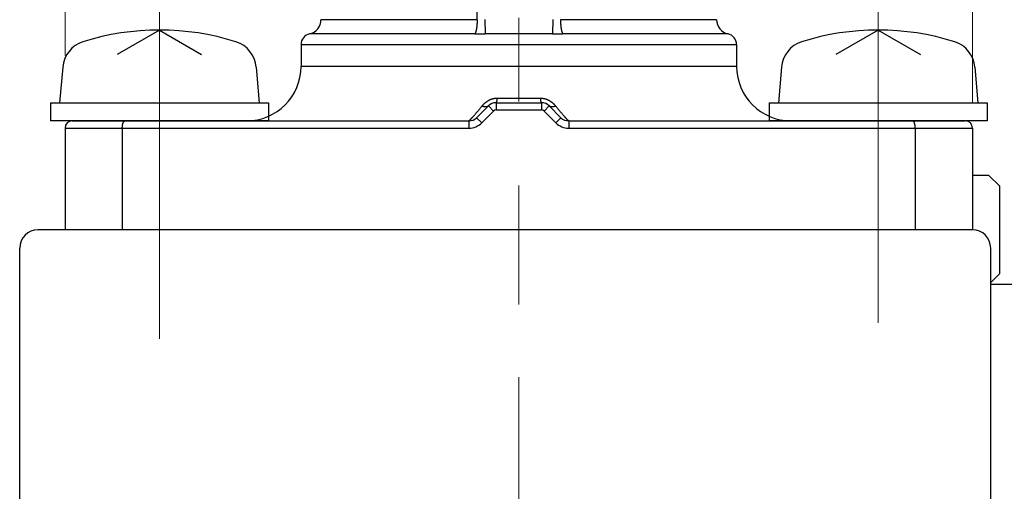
# Model space of a CAD drawing. Header units: millimetres. Extents: x 0 to 840, y 0 to 594.
# Tile 33 of 139: x 165 to 192, y 339 to 352. Entities that reach past the tile are written whole.
import ezdxf

# ---------------------------------------------------------------- set-up
doc = ezdxf.new("R2010")
doc.units = ezdxf.units.MM
doc.header["$LTSCALE"] = 0.36378
doc.linetypes.add('CENTER', pattern=[50.8, 31.75, -6.35, 6.35, -6.35])
doc.layers.add('NoLayerName_001', color=7, linetype='Continuous')
doc.layers.add('NoLayerName_003', color=7, linetype='Continuous')
doc.styles.get("Standard").update_dxf_attribs({"font": 'txt', "bigfont": 'extfont2'})
doc.dimstyles.get("Standard").update_dxf_attribs({"dimtxt": 2.5, "dimasz": 2.5, "dimexe": 1, "dimexo": 1, "dimtad": 1, "dimdec": 3, "dimzin": 0, "dimdsep": 46, "dimtxsty": 'Standard', "dimcen": 2.5, "dimadec": 3, "dimazin": 0, "dimtfac": 0.75, "dimtdec": 3, "dimtmove": 0, "dimatfit": 3, "dimfxl": 1, "dimarcsym": 0})

# ---------------------------------------------------------------- blocks, each defined once
blk = doc.blocks.new('_OPEN30')
at = {"color": 0, "linetype": 'ByBlock', "lineweight": -2}
for p, q in [((-1, 0.267949), (0, 0)), ((0, 0), (-1, -0.267949)), ((0, 0), (-1, 0))]:
    blk.add_line(p, q, dxfattribs=at)
blk = doc.blocks.new('*D57')
at = {"layer": 'Defpoints', "color": 0}
for p in [(139.282, 363.119), (173.549, 363.119), (168.649, 338.419)]:
    blk.add_point(p, dxfattribs=at)
at = {"layer": 'NoLayerName_001', "color": 0, "linetype": 'Continuous', "lineweight": 13}
for p, q in [((171.549, 363.119), (137.282, 363.119)), ((139.282, 341.419), (139.282, 360.119)), ((166.649, 338.419), (137.282, 338.419))]:
    blk.add_line(p, q, dxfattribs=at)
at = {"layer": 'NoLayerName_001', "color": 0, "lineweight": 13, "xscale": 3, "yscale": 3, "zscale": 3}
for p, rotation in [((139.282, 363.119), 90), ((139.282, 338.419), 270)]:
    blk.add_blockref('_OPEN30', p, dxfattribs=dict(at, rotation=rotation))
at = {"layer": 'NoLayerName_001', "color": 0, "lineweight": 13, "insert": (133.782, 350.769), "char_height": 7, "attachment_point": 5, "rotation": 90}
blk.add_mtext('\\W0.8000;２５', dxfattribs=at)
blk = doc.blocks.new('*D58')
at = {"layer": 'Defpoints', "color": 0}
for p in [(178.699, 344.369), (206.199, 322.04), (206.199, 283.7)]:
    blk.add_point(p, dxfattribs=at)
at = {"layer": 'NoLayerName_001', "color": 0, "linetype": 'Continuous', "lineweight": 13}
for p, q in [((178.699, 342.369), (178.699, 320.04)), ((181.699, 322.04), (203.199, 322.04))]:
    blk.add_line(p, q, dxfattribs=at)
at = {"layer": 'NoLayerName_001', "color": 0, "lineweight": 13, "xscale": 3, "yscale": 3, "zscale": 3, "rotation": 180}
blk.add_blockref('_OPEN30', (178.699, 322.04), dxfattribs=at)
at = {"layer": 'NoLayerName_001', "color": 0, "lineweight": 13, "xscale": 3, "yscale": 3, "zscale": 3}
blk.add_blockref('_OPEN30', (206.199, 322.04), dxfattribs=at)
at = {"layer": 'NoLayerName_001', "color": 0, "lineweight": 13, "insert": (192.449, 327.54), "char_height": 7, "attachment_point": 5}
blk.add_mtext('\\W0.8000;27.5', dxfattribs=at)
blk = doc.blocks.new('*D84')
at = {"layer": 'Defpoints', "color": 0}
for p in [(166.199, 370.817), (166.199, 349.219), (191.199, 347.919)]:
    blk.add_point(p, dxfattribs=at)
at = {"layer": 'NoLayerName_001', "color": 0, "linetype": 'Continuous', "lineweight": 13}
for p, q in [((166.199, 351.219), (166.199, 372.817)), ((191.199, 349.919), (191.199, 372.817)), ((166.199, 370.817), (147, 370.817)), ((188.199, 370.817), (169.199, 370.817))]:
    blk.add_line(p, q, dxfattribs=at)
at = {"layer": 'NoLayerName_001', "color": 0, "lineweight": 13, "xscale": 3, "yscale": 3, "zscale": 3, "rotation": 180}
blk.add_blockref('_OPEN30', (166.199, 370.817), dxfattribs=at)
at = {"layer": 'NoLayerName_001', "color": 0, "lineweight": 13, "xscale": 3, "yscale": 3, "zscale": 3}
blk.add_blockref('_OPEN30', (191.199, 370.817), dxfattribs=at)
at = {"layer": 'NoLayerName_001', "color": 0, "lineweight": 13, "insert": (153.533, 376.317), "char_height": 7, "attachment_point": 5}
blk.add_mtext('\\W0.8000;25', dxfattribs=at)

msp = doc.modelspace()

# ---------------------------------------------------------------- linework, layer by layer
at = {"layer": 'NoLayerName_001', "color": 8, "linetype": 'Continuous', "lineweight": 25}
for p, q in [((177.5502, 352.2028), (177.5502, 362.819)), ((177.5502, 352.2028), (173.2491, 352.2028)), ((177.761, 352.2076), (177.7726, 351.8141)), ((179.6372, 352.2076), (179.6256, 351.8141)), ((184.1491, 352.2028), (179.848, 352.2028)), ((177.484, 351.8121), (172.9348, 351.8121)), ((184.4634, 351.8121), (179.9143, 351.8121)), ((172.6991, 351.519), (184.6991, 351.519)), ((184.6991, 350.919), (172.6991, 350.919)), ((178.0734, 349.919), (178.0734, 349.719)), ((178.0968, 350.044), (179.3015, 350.044)), ((179.3249, 349.919), (179.3249, 349.719)), ((177.6784, 349.3655), (178.0027, 349.6898)), ((177.8613, 349.8312), (178.0027, 349.6898)), ((178.0734, 349.719), (179.3249, 349.719)), ((179.537, 349.8312), (179.3956, 349.6898)), ((179.3956, 349.6898), (179.7198, 349.3655)), ((177.3249, 349.419), (177.3249, 349.219)), ((177.537, 349.5069), (177.6784, 349.3655)), ((179.8613, 349.5069), (179.7198, 349.3655)), ((180.0734, 349.419), (180.0734, 349.219)), ((166.1991, 349.219), (177.3249, 349.219)), ((180.0734, 349.219), (191.1991, 349.219))]:
    msp.add_line(p, q, dxfattribs=at)
at = {"layer": 'NoLayerName_001', "color": 2, "linetype": 'CENTER', "lineweight": 13}
for p, q in [((168.7991, 343.419), (168.7991, 354.919)), ((188.5991, 343.8572), (188.5991, 354.919))]:
    msp.add_line(p, q, dxfattribs=at)
at = {"layer": 'NoLayerName_001', "color": 7, "linetype": 'Continuous', "lineweight": 25}
for p, q in [((168.7991, 351.919), (167.6362, 351.2476)), ((168.7991, 351.919), (169.962, 351.2476)), ((188.5991, 351.919), (187.4362, 351.2476)), ((188.5991, 351.919), (189.762, 351.2476)), ((172.6991, 351.519), (172.6991, 350.919)), ((184.6991, 351.519), (184.6991, 350.919)), ((166.135, 350.9009), (166.0491, 349.919)), ((171.4632, 350.9009), (171.5491, 349.919)), ((185.935, 350.9009), (185.8491, 349.919)), ((191.2632, 350.9009), (191.3491, 349.919)), ((165.7991, 349.919), (165.7991, 349.419)), ((165.7991, 349.919), (171.7991, 349.919)), ((171.7991, 349.919), (171.7991, 349.419)), ((178.0734, 349.919), (179.3249, 349.919)), ((185.5991, 349.919), (185.5991, 349.419)), ((185.5991, 349.919), (191.5991, 349.919)), ((191.5991, 349.919), (191.5991, 349.419)), ((177.537, 349.5069), (177.8613, 349.8312)), ((179.537, 349.8312), (179.8613, 349.5069)), ((171.7991, 349.419), (165.7991, 349.419)), ((166.3991, 349.419), (177.3249, 349.419)), ((180.0734, 349.419), (190.9991, 349.419)), ((191.5991, 349.419), (185.5991, 349.419)), ((166.1991, 349.219), (166.1991, 346.419)), ((167.7762, 349.219), (167.7762, 346.419)), ((189.622, 349.219), (189.622, 346.419)), ((191.1991, 349.219), (191.1991, 346.419)), ((191.6491, 347.919), (191.1991, 347.919)), ((191.9491, 347.619), (191.6491, 347.919)), ((191.9491, 345.219), (191.9491, 347.619)), ((191.1991, 346.419), (165.4491, 346.419)), ((191.1991, 346.419), (166.1991, 346.419)), ((191.1991, 346.419), (166.1991, 346.419)), ((164.9491, 334.719), (164.9491, 345.919)), ((191.6991, 338.919), (191.6991, 345.919)), ((191.6991, 344.969), (191.9491, 345.219)), ((192.7647, 344.919), (191.6991, 344.919))]:
    msp.add_line(p, q, dxfattribs=at)
for centre, radius, start, end in [((172.8491, 352.2028), 0.4, 282.37374, 0), ((184.5491, 352.2028), 0.4, 180, 257.62628), ((168.7991, 344.919), 7, 72.47322, 107.52678), ((172.9991, 351.519), 0.3, 102.37347, 180), ((184.3991, 351.519), 0.3, 0, 77.62651), ((188.5991, 344.919), 7, 72.47322, 107.52678), ((166.932, 350.8312), 0.8, 107.52678, 175), ((170.6663, 350.8312), 0.8, 5, 72.47322), ((186.732, 350.8312), 0.8, 107.52678, 175), ((190.4663, 350.8312), 0.8, 5, 72.47322), ((171.1991, 350.919), 1.5, 270, 0), ((186.1991, 350.919), 1.5, 180, 270), ((178.0734, 349.619), 0.3, 90, 135), ((179.3249, 349.619), 0.3, 45, 90), ((166.3991, 349.219), 0.2, 90, 180), ((177.3249, 349.719), 0.3, 270, 315), ((180.0734, 349.719), 0.3, 225, 270), ((190.9991, 349.219), 0.2, 0, 90), ((165.4491, 345.919), 0.5, 90, 180), ((191.1991, 345.919), 0.5, 0, 90)]:
    msp.add_arc(centre, radius, start, end, dxfattribs=at)
at = {"layer": 'NoLayerName_001', "color": 8, "linetype": 'Continuous', "lineweight": 25}
for centre, radius, start, end in [((177.4632, 374.8741), 23.062, 270.05173, 270.76889), ((179.9191, 372.6366), 20.8246, 269.19258, 269.98679), ((178.0734, 349.619), 0.1, 90, 135), ((179.3249, 349.619), 0.1, 45, 90), ((173.1378, 353.3153), 5.7262, 318.60734, 319.45135), ((183.9044, 353.0061), 5.2546, 220.50596, 221.42441), ((177.3249, 349.719), 0.5, 270, 315), ((180.0734, 349.719), 0.5, 225, 270)]:
    msp.add_arc(centre, radius, start, end, dxfattribs=at)
for points, knots in [([(177.5502, 352.2028), (177.5502, 352.1994), (177.5502, 352.1928), (177.5501, 352.1827), (177.55, 352.1727), (177.5498, 352.1627), (177.5496, 352.1527), (177.5493, 352.1426), (177.5489, 352.1326), (177.5485, 352.1226), (177.5481, 352.1126), (177.5476, 352.1026), (177.547, 352.0926), (177.5463, 352.0826), (177.5457, 352.0726), (177.5449, 352.0626), (177.5441, 352.0526), (177.5432, 352.0426), (177.5423, 352.0326), (177.5412, 352.0226), (177.5402, 352.0127), (177.539, 352.0027), (177.5377, 351.9927), (177.5364, 351.9828), (177.535, 351.9729), (177.5334, 351.963), (177.5318, 351.9531), (177.5301, 351.9432), (177.5283, 351.9334), (177.5263, 351.9235), (177.5242, 351.9137), (177.522, 351.904), (177.5196, 351.8942), (177.517, 351.8845), (177.5143, 351.8749), (177.5112, 351.8653), (177.508, 351.8559), (177.5043, 351.8465), (177.5003, 351.8373), (177.4971, 351.8314), (177.4956, 351.8284)], [0, 0, 0, 0, 0.01002261, 0.02004549, 0.03006865, 0.04009207, 0.05011579, 0.06013982, 0.0701642, 0.08018896, 0.09021416, 0.10023985, 0.11026612, 0.12029302, 0.13032065, 0.14034907, 0.15037799, 0.16040697, 0.17043564, 0.18046372, 0.19049099, 0.20051731, 0.21054264, 0.22056702, 0.23059058, 0.24061356, 0.25063628, 0.2606591, 0.27068207, 0.28070545, 0.29072993, 0.30075672, 0.31078653, 0.32081603, 0.33084194, 0.34086304, 0.35088041, 0.36089895, 0.37093309, 0.38100781, 0.38100781, 0.38100781, 0.38100781]), ([(179.848, 352.2028), (179.848, 352.1994), (179.848, 352.1928), (179.8481, 352.1827), (179.8482, 352.1727), (179.8484, 352.1627), (179.8487, 352.1527), (179.849, 352.1426), (179.8493, 352.1326), (179.8497, 352.1226), (179.8502, 352.1126), (179.8507, 352.1026), (179.8513, 352.0926), (179.8519, 352.0826), (179.8526, 352.0726), (179.8534, 352.0626), (179.8542, 352.0526), (179.855, 352.0426), (179.856, 352.0326), (179.857, 352.0226), (179.8581, 352.0127), (179.8593, 352.0027), (179.8605, 351.9927), (179.8619, 351.9828), (179.8633, 351.9729), (179.8648, 351.963), (179.8664, 351.9531), (179.8682, 351.9432), (179.87, 351.9334), (179.8719, 351.9235), (179.874, 351.9137), (179.8763, 351.904), (179.8786, 351.8942), (179.8812, 351.8845), (179.884, 351.8749), (179.887, 351.8653), (179.8903, 351.8559), (179.8939, 351.8465), (179.8979, 351.8373), (179.9011, 351.8314), (179.9026, 351.8284)], [0, 0, 0, 0, 0.01002261, 0.02004549, 0.03006865, 0.04009207, 0.05011579, 0.06013982, 0.0701642, 0.08018896, 0.09021416, 0.10023985, 0.11026612, 0.12029302, 0.13032065, 0.14034907, 0.15037799, 0.16040697, 0.17043564, 0.18046372, 0.19049099, 0.20051731, 0.21054264, 0.22056702, 0.23059058, 0.24061356, 0.25063628, 0.2606591, 0.27068207, 0.28070545, 0.29072993, 0.30075672, 0.31078653, 0.32081603, 0.33084194, 0.34086304, 0.35088041, 0.36089895, 0.37093309, 0.38100781, 0.38100781, 0.38100781, 0.38100781]), ([(177.4956, 351.8284), (177.4938, 351.8255), (177.4907, 351.8196), (177.4861, 351.8147), (177.484, 351.8121)], [0, 0, 0, 0, 0.010072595, 0.020086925, 0.020086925, 0.020086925, 0.020086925]), ([(178.6991, 351.8183), (178.6065, 351.8182), (178.4521, 351.8182), (178.2513, 351.8177), (178.1123, 351.8171), (178.0043, 351.8164), (177.9116, 351.8157), (177.8344, 351.8149), (177.7881, 351.8143), (177.7726, 351.8141)], [0, 0, 0, 0, 0.27795025, 0.46325095, 0.60222714, 0.69487784, 0.78752824, 0.88017838, 0.92650344, 0.92650344, 0.92650344, 0.92650344]), ([(179.6256, 351.8141), (179.5947, 351.8145), (179.533, 351.8153), (179.4403, 351.8161), (179.3322, 351.8169), (179.1933, 351.8175), (178.9925, 351.8181), (178.8227, 351.8183), (178.7146, 351.8183), (178.6991, 351.8183)], [0, 0, 0, 0, 0.09265009, 0.18530035, 0.27795091, 0.4169271, 0.60222807, 0.88017835, 0.92650341, 0.92650341, 0.92650341, 0.92650341]), ([(179.9026, 351.8284), (179.9044, 351.8255), (179.9076, 351.8196), (179.9122, 351.8147), (179.9143, 351.8121)], [0, 0, 0, 0, 0.010072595, 0.020086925, 0.020086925, 0.020086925, 0.020086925]), ([(177.6813, 349.8243), (177.6847, 349.8284), (177.6916, 349.8368), (177.7022, 349.849), (177.7131, 349.861), (177.7242, 349.8727), (177.7356, 349.8842), (177.7473, 349.8954), (177.7593, 349.9063), (177.7715, 349.9169), (177.784, 349.9272), (177.7968, 349.9372), (177.8098, 349.9468), (177.8231, 349.9561), (177.8366, 349.965), (177.8504, 349.9735), (177.8644, 349.9816), (177.8787, 349.9893), (177.8932, 349.9965), (177.9079, 350.0033), (177.9228, 350.0096), (177.9379, 350.0154), (177.9533, 350.0208), (177.9687, 350.0256), (177.9844, 350.0299), (178.0002, 350.0336), (178.0161, 350.0368), (178.0322, 350.0394), (178.0483, 350.0415), (178.0644, 350.0429), (178.0806, 350.0439), (178.0914, 350.0439), (178.0968, 350.044)], [0, 0, 0, 0, 0.01616917, 0.03234488, 0.04852497, 0.06470792, 0.08089288, 0.09707969, 0.11326896, 0.12946083, 0.14565361, 0.16184598, 0.17803736, 0.19422796, 0.21041884, 0.22661191, 0.24280947, 0.25901068, 0.27521377, 0.29141787, 0.30762304, 0.32383041, 0.34004216, 0.35626168, 0.37249181, 0.38872871, 0.40496681, 0.42120084, 0.43742594, 0.45363778, 0.4698327, 0.48600776, 0.48600776, 0.48600776, 0.48600776]), ([(178.0821, 349.9332), (178.0818, 349.9323), (178.0813, 349.9304), (178.0803, 349.9277), (178.0792, 349.9251), (178.0778, 349.9226), (178.0762, 349.92), (178.0742, 349.9195), (178.0734, 349.919)], [0, 0, 0, 0, 0.00287138, 0.005748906, 0.008630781, 0.011473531, 0.014433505, 0.017291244, 0.017291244, 0.017291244, 0.017291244]), ([(178.0968, 350.044), (178.0967, 350.0431), (178.0966, 350.0412), (178.0964, 350.0383), (178.0961, 350.0354), (178.0959, 350.0326), (178.0957, 350.0297), (178.0955, 350.0269), (178.0952, 350.024), (178.095, 350.0211), (178.0948, 350.0183), (178.0945, 350.0154), (178.0943, 350.0126), (178.094, 350.0097), (178.0937, 350.0068), (178.0934, 350.004), (178.0932, 350.0011), (178.0929, 349.9983), (178.0926, 349.9954), (178.0923, 349.9926), (178.0919, 349.9897), (178.0916, 349.9869), (178.0913, 349.984), (178.0909, 349.9812), (178.0906, 349.9783), (178.0902, 349.9755), (178.0898, 349.9726), (178.0894, 349.9698), (178.089, 349.9669), (178.0886, 349.9641), (178.0881, 349.9613), (178.0877, 349.9584), (178.0872, 349.9556), (178.0866, 349.9528), (178.0861, 349.9499), (178.0855, 349.9471), (178.085, 349.9443), (178.0843, 349.9415), (178.0836, 349.9387), (178.0829, 349.9359), (178.0824, 349.9341), (178.0821, 349.9332)], [0, 0, 0, 0, 0.00287071, 0.00574141, 0.00861211, 0.0114828, 0.0143535, 0.0172242, 0.02009491, 0.02296564, 0.02583639, 0.02870719, 0.03157803, 0.03444892, 0.03731989, 0.04019093, 0.04306208, 0.04593333, 0.04880472, 0.05167625, 0.05454794, 0.05741975, 0.06029158, 0.06316339, 0.06603511, 0.0689067, 0.07177816, 0.07464945, 0.07752061, 0.08039167, 0.08326267, 0.0861337, 0.08900485, 0.09187625, 0.094748, 0.09761982, 0.10049132, 0.10336228, 0.10623266, 0.10910261, 0.11197239, 0.11197239, 0.11197239, 0.11197239]), ([(179.3015, 350.044), (179.3069, 350.0439), (179.3177, 350.0439), (179.3339, 350.0429), (179.35, 350.0415), (179.3661, 350.0394), (179.3821, 350.0368), (179.398, 350.0336), (179.4138, 350.0299), (179.4295, 350.0256), (179.445, 350.0208), (179.4603, 350.0154), (179.4754, 350.0096), (179.4904, 350.0033), (179.5051, 349.9965), (179.5196, 349.9893), (179.5338, 349.9816), (179.5479, 349.9735), (179.5617, 349.965), (179.5752, 349.9561), (179.5885, 349.9468), (179.6015, 349.9372), (179.6143, 349.9272), (179.6268, 349.9169), (179.639, 349.9063), (179.6509, 349.8954), (179.6626, 349.8842), (179.674, 349.8727), (179.6852, 349.861), (179.696, 349.849), (179.7067, 349.8368), (179.7135, 349.8285), (179.7169, 349.8243)], [0, 0, 0, 0, 0.01617491, 0.03236971, 0.04858145, 0.06480642, 0.08104025, 0.09727808, 0.11351463, 0.12974431, 0.14596333, 0.16217458, 0.1783815, 0.19458632, 0.21079018, 0.22699317, 0.2431944, 0.25939209, 0.27558536, 0.29177638, 0.30796701, 0.32415826, 0.34035033, 0.35654268, 0.37273403, 0.38892277, 0.40510915, 0.42129381, 0.4374766, 0.45365665, 0.46983235, 0.48600142, 0.48600142, 0.48600142, 0.48600142]), ([(179.3028, 350.0269), (179.3027, 350.0278), (179.3025, 350.0297), (179.3023, 350.0326), (179.3021, 350.0354), (179.3019, 350.0383), (179.3017, 350.0412), (179.3016, 350.0431), (179.3015, 350.044)], [0, 0, 0, 0, 0.002870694, 0.005741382, 0.008612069, 0.011482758, 0.014353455, 0.017224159, 0.017224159, 0.017224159, 0.017224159]), ([(179.3249, 349.919), (179.324, 349.9195), (179.322, 349.92), (179.3204, 349.9226), (179.3191, 349.9251), (179.318, 349.9277), (179.317, 349.9304), (179.3161, 349.9332), (179.3153, 349.9359), (179.3146, 349.9387), (179.3139, 349.9415), (179.3133, 349.9443), (179.3127, 349.9471), (179.3121, 349.9499), (179.3116, 349.9528), (179.3111, 349.9556), (179.3106, 349.9584), (179.3101, 349.9613), (179.3097, 349.9641), (179.3092, 349.9669), (179.3088, 349.9698), (179.3084, 349.9726), (179.308, 349.9755), (179.3077, 349.9783), (179.3073, 349.9812), (179.307, 349.984), (179.3066, 349.9869), (179.3063, 349.9897), (179.306, 349.9926), (179.3057, 349.9954), (179.3054, 349.9983), (179.3051, 350.0011), (179.3048, 350.004), (179.3045, 350.0068), (179.3043, 350.0097), (179.304, 350.0126), (179.3037, 350.0154), (179.3035, 350.0183), (179.3032, 350.0211), (179.303, 350.024), (179.3029, 350.0259), (179.3028, 350.0269)], [0, 0, 0, 0, 0.00285773, 0.0058177, 0.00866044, 0.01154231, 0.01441983, 0.0172912, 0.02016097, 0.02303091, 0.02590129, 0.02877224, 0.03164374, 0.03451554, 0.03738729, 0.04025869, 0.04312983, 0.04600086, 0.04887185, 0.0517429, 0.05461405, 0.05748535, 0.06035679, 0.06322838, 0.06610009, 0.06897189, 0.07184372, 0.07471552, 0.07758721, 0.08045873, 0.08333011, 0.08620136, 0.0890725, 0.09194354, 0.0948145, 0.09768539, 0.10055622, 0.10342701, 0.10629776, 0.10916848, 0.11203919, 0.11203919, 0.11203919, 0.11203919]), ([(177.6813, 349.8243), (177.675, 349.8165), (177.6623, 349.801), (177.6432, 349.7776), (177.6241, 349.7544), (177.605, 349.7311), (177.5858, 349.7079), (177.5666, 349.6848), (177.5472, 349.6617), (177.5279, 349.6387), (177.5116, 349.6195), (177.4986, 349.6042), (177.4921, 349.5966), (177.4888, 349.5928)], [0, 0, 0, 0, 0.03010592, 0.06021189, 0.09031816, 0.1204248, 0.15053163, 0.18063843, 0.21074507, 0.24085149, 0.27095767, 0.28601069, 0.30106369, 0.30106369, 0.30106369, 0.30106369]), ([(177.8613, 349.8312), (177.8597, 349.8297), (177.8567, 349.8268), (177.8517, 349.8228), (177.8464, 349.8192), (177.841, 349.8159), (177.8353, 349.813), (177.8294, 349.8104), (177.8235, 349.8082), (177.8174, 349.8063), (177.8112, 349.8048), (177.8049, 349.8036), (177.7986, 349.8027), (177.7923, 349.802), (177.786, 349.8017), (177.7796, 349.8016), (177.7733, 349.8017), (177.7669, 349.802), (177.7606, 349.8026), (177.7543, 349.8034), (177.748, 349.8043), (177.7418, 349.8054), (177.7355, 349.8067), (177.7294, 349.8081), (177.7232, 349.8097), (177.7171, 349.8114), (177.711, 349.8133), (177.705, 349.8153), (177.699, 349.8174), (177.6931, 349.8196), (177.6872, 349.8219), (177.6833, 349.8236), (177.6814, 349.8244)], [0, 0, 0, 0, 0.00633996, 0.01269942, 0.01907684, 0.02546693, 0.03186136, 0.03824943, 0.04462141, 0.05098243, 0.05734049, 0.06370007, 0.07006238, 0.07642567, 0.08278554, 0.08913761, 0.09548462, 0.10183008, 0.10817628, 0.11452434, 0.1208743, 0.1272252, 0.13357516, 0.13992239, 0.14626753, 0.1526114, 0.15895447, 0.16529683, 0.17163828, 0.17797827, 0.18431599, 0.19065031, 0.19065031, 0.19065031, 0.19065031]), ([(179.7169, 349.8244), (179.7149, 349.8236), (179.711, 349.8219), (179.7051, 349.8196), (179.6992, 349.8174), (179.6932, 349.8153), (179.6872, 349.8133), (179.6811, 349.8114), (179.675, 349.8097), (179.6689, 349.8081), (179.6627, 349.8067), (179.6565, 349.8054), (179.6502, 349.8043), (179.6439, 349.8034), (179.6376, 349.8026), (179.6313, 349.802), (179.625, 349.8017), (179.6186, 349.8016), (179.6123, 349.8017), (179.6059, 349.802), (179.5996, 349.8027), (179.5933, 349.8036), (179.5871, 349.8048), (179.5809, 349.8063), (179.5748, 349.8082), (179.5688, 349.8104), (179.563, 349.813), (179.5573, 349.8159), (179.5518, 349.8192), (179.5466, 349.8228), (179.5416, 349.8268), (179.5385, 349.8297), (179.537, 349.8312)], [0, 0, 0, 0, 0.0063335, 0.01267039, 0.01900957, 0.0253502, 0.03169174, 0.03803399, 0.04437704, 0.05072136, 0.05706778, 0.06341691, 0.069767, 0.07611615, 0.08246339, 0.08880877, 0.09515342, 0.1014996, 0.10785086, 0.11420992, 0.12057239, 0.12693389, 0.13329266, 0.1396499, 0.1460101, 0.15238125, 0.15876849, 0.1651621, 0.17155137, 0.17792797, 0.18428662, 0.19062576, 0.19062576, 0.19062576, 0.19062576]), ([(179.9091, 349.5931), (179.9059, 349.5969), (179.8994, 349.6046), (179.8864, 349.6198), (179.8702, 349.6389), (179.8508, 349.662), (179.8315, 349.685), (179.8123, 349.7081), (179.7931, 349.7313), (179.774, 349.7545), (179.7549, 349.7777), (179.7359, 349.801), (179.7233, 349.8165), (179.7169, 349.8243)], [0, 0, 0, 0, 0.01503132, 0.03006266, 0.06012542, 0.09018826, 0.1202512, 0.15031425, 0.1803774, 0.21044061, 0.2405038, 0.27056687, 0.30062969, 0.30062969, 0.30062969, 0.30062969]), ([(177.4335, 349.5291), (177.4315, 349.5268), (177.4274, 349.5221), (177.4219, 349.5159), (177.417, 349.5105), (177.4129, 349.5059), (177.4087, 349.5013), (177.4046, 349.4967), (177.4004, 349.4921), (177.3962, 349.4875), (177.392, 349.4829), (177.3878, 349.4784), (177.3843, 349.4746), (177.3815, 349.4716), (177.3794, 349.4693), (177.3772, 349.467), (177.3751, 349.4648), (177.373, 349.4625), (177.3708, 349.4603), (177.3687, 349.458), (177.3665, 349.4558), (177.3644, 349.4535), (177.3622, 349.4513), (177.36, 349.4491), (177.3579, 349.4469), (177.3557, 349.4447), (177.3535, 349.4425), (177.3513, 349.4403), (177.349, 349.4381), (177.3468, 349.436), (177.3445, 349.4339), (177.3423, 349.4317), (177.34, 349.4297), (177.3377, 349.4276), (177.3353, 349.4256), (177.3329, 349.4236), (177.3304, 349.4218), (177.3279, 349.4199), (177.3258, 349.4194), (177.3249, 349.419)], [0, 0, 0, 0, 0.00931382, 0.01862772, 0.024837, 0.03104629, 0.03725558, 0.04346488, 0.04967418, 0.0558835, 0.06209287, 0.06830229, 0.0745117, 0.07761637, 0.08072099, 0.08382555, 0.08693005, 0.09003449, 0.09313886, 0.09624321, 0.0993476, 0.1024521, 0.10555677, 0.1086617, 0.11176697, 0.11487258, 0.11797823, 0.12108354, 0.12418818, 0.12729186, 0.13039438, 0.13349631, 0.13659935, 0.1397055, 0.14281703, 0.14593104, 0.14903601, 0.15212998, 0.15522431, 0.15522431, 0.15522431, 0.15522431]), ([(180.0734, 349.419), (180.0724, 349.4194), (180.0704, 349.4199), (180.0678, 349.4218), (180.0653, 349.4236), (180.0629, 349.4256), (180.0606, 349.4276), (180.0582, 349.4297), (180.0559, 349.4318), (180.0536, 349.4339), (180.0514, 349.4361), (180.0491, 349.4382), (180.0469, 349.4404), (180.0447, 349.4426), (180.0425, 349.4448), (180.0403, 349.447), (180.0381, 349.4492), (180.0359, 349.4515), (180.0338, 349.4537), (180.0316, 349.4559), (180.0294, 349.4582), (180.0273, 349.4604), (180.0251, 349.4627), (180.023, 349.4649), (180.0209, 349.4672), (180.0187, 349.4695), (180.0159, 349.4725), (180.0123, 349.4763), (180.0081, 349.4809), (180.0039, 349.4855), (179.9997, 349.4901), (179.9955, 349.4947), (179.9913, 349.4993), (179.9871, 349.5039), (179.983, 349.5086), (179.9781, 349.514), (179.9726, 349.5202), (179.9678, 349.5256), (179.965, 349.5288), (179.9643, 349.5295)], [0, 0, 0, 0, 0.00310546, 0.00621056, 0.00932673, 0.01245195, 0.01557468, 0.01869202, 0.02180623, 0.02491932, 0.02803302, 0.03114788, 0.0342637, 0.0373802, 0.04049703, 0.04361383, 0.04673028, 0.04984639, 0.05296225, 0.05607793, 0.0591935, 0.06230903, 0.06542458, 0.06854019, 0.07165588, 0.07477162, 0.07788743, 0.08411915, 0.09035094, 0.0965827, 0.10281441, 0.10904609, 0.11527775, 0.1215094, 0.12774106, 0.13397271, 0.14332016, 0.15266756, 0.15578334, 0.15578334, 0.15578334, 0.15578334])]:
    msp.add_open_spline(points, degree=3, knots=knots, dxfattribs=at)
at = {"layer": 'NoLayerName_001', "color": 7, "linetype": 'Continuous', "lineweight": 25}
for points, knots in [([(167.7762, 349.219), (167.7762, 349.2207), (167.7762, 349.2241), (167.7763, 349.2291), (167.7764, 349.2342), (167.7766, 349.2392), (167.7768, 349.2443), (167.7771, 349.2493), (167.7774, 349.2544), (167.7777, 349.2594), (167.7781, 349.2645), (167.7786, 349.2695), (167.7791, 349.2745), (167.7797, 349.2795), (167.7803, 349.2845), (167.781, 349.2895), (167.7818, 349.2945), (167.7826, 349.2995), (167.7834, 349.3045), (167.7843, 349.3095), (167.7853, 349.3144), (167.7863, 349.3194), (167.7874, 349.3243), (167.7886, 349.3292), (167.7899, 349.3341), (167.7912, 349.339), (167.7926, 349.3438), (167.7941, 349.3486), (167.7957, 349.3534), (167.7974, 349.3582), (167.7991, 349.3629), (167.801, 349.3676), (167.803, 349.3723), (167.8052, 349.3768), (167.8074, 349.3813), (167.8099, 349.3858), (167.8124, 349.3901), (167.8152, 349.3944), (167.8181, 349.3985), (167.8213, 349.4024), (167.8237, 349.4048), (167.8248, 349.4061)], [0, 0, 0, 0, 0.00504769, 0.01009709, 0.01514791, 0.02019983, 0.02525261, 0.03030597, 0.0353597, 0.04041358, 0.04546743, 0.05052108, 0.05557441, 0.06062729, 0.06567964, 0.0707314, 0.07578253, 0.08083302, 0.08588284, 0.09093196, 0.09598043, 0.10102839, 0.10607612, 0.11112397, 0.11617244, 0.12122166, 0.12627115, 0.13132056, 0.13636989, 0.14141945, 0.14646989, 0.15152166, 0.15657353, 0.1616247, 0.16667554, 0.17172767, 0.17678339, 0.18184003, 0.18689505, 0.1919513, 0.19701749, 0.19701749, 0.19701749, 0.19701749]), ([(167.8248, 349.4061), (167.8261, 349.4072), (167.8285, 349.4096), (167.8325, 349.4127), (167.8369, 349.4153), (167.8415, 349.4174), (167.8465, 349.4188), (167.8499, 349.4189), (167.8515, 349.419)], [0, 0, 0, 0, 0.005072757, 0.010138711, 0.015210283, 0.020314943, 0.025412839, 0.030469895, 0.030469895, 0.030469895, 0.030469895]), ([(189.5734, 349.4061), (189.5722, 349.4072), (189.5698, 349.4096), (189.5657, 349.4127), (189.5614, 349.4153), (189.5567, 349.4174), (189.5518, 349.4188), (189.5484, 349.4189), (189.5467, 349.419)], [0, 0, 0, 0, 0.005072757, 0.010138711, 0.015210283, 0.020314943, 0.025412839, 0.030469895, 0.030469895, 0.030469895, 0.030469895]), ([(189.622, 349.219), (189.622, 349.2207), (189.622, 349.2241), (189.622, 349.2291), (189.6218, 349.2342), (189.6217, 349.2392), (189.6215, 349.2443), (189.6212, 349.2493), (189.6209, 349.2544), (189.6205, 349.2594), (189.6201, 349.2645), (189.6196, 349.2695), (189.6191, 349.2745), (189.6185, 349.2795), (189.6179, 349.2845), (189.6172, 349.2895), (189.6165, 349.2945), (189.6157, 349.2995), (189.6148, 349.3045), (189.6139, 349.3095), (189.613, 349.3144), (189.6119, 349.3194), (189.6108, 349.3243), (189.6096, 349.3292), (189.6084, 349.3341), (189.607, 349.339), (189.6056, 349.3438), (189.6041, 349.3486), (189.6026, 349.3534), (189.6009, 349.3582), (189.5991, 349.3629), (189.5972, 349.3676), (189.5952, 349.3723), (189.5931, 349.3768), (189.5908, 349.3813), (189.5884, 349.3858), (189.5858, 349.3901), (189.5831, 349.3944), (189.5801, 349.3985), (189.5769, 349.4024), (189.5746, 349.4048), (189.5734, 349.4061)], [0, 0, 0, 0, 0.00504769, 0.01009709, 0.01514791, 0.02019983, 0.02525261, 0.03030597, 0.0353597, 0.04041358, 0.04546743, 0.05052108, 0.05557441, 0.06062729, 0.06567964, 0.0707314, 0.07578253, 0.08083302, 0.08588284, 0.09093196, 0.09598043, 0.10102839, 0.10607612, 0.11112397, 0.11617244, 0.12122166, 0.12627115, 0.13132056, 0.13636989, 0.14141945, 0.14646989, 0.15152166, 0.15657353, 0.1616247, 0.16667554, 0.17172767, 0.17678339, 0.18184003, 0.18689505, 0.1919513, 0.19701749, 0.19701749, 0.19701749, 0.19701749])]:
    msp.add_open_spline(points, degree=3, knots=knots, dxfattribs=at)
at = {"layer": 'NoLayerName_003', "color": 2, "linetype": 'CENTER', "lineweight": 13}
msp.add_line((178.6991, 366.119), (178.6991, 344.369), dxfattribs=at)

# ---------------------------------------------------------------- dimensions: what is measured, and where the dimension line sits
at = {"layer": 'NoLayerName_001', "color": 3, "linetype": 'Continuous', "lineweight": 13}
for base, p1, p2, angle, text, picture, middle in [((166.1991, 370.8168), (191.1991, 347.919), (166.1991, 349.219), 180, '\\W0.8000;<>', '*D84', (153.5332, 370.8168)), ((139.2817, 363.119), (168.6491, 338.419), (173.5491, 363.119), 90, '\\W0.8000;２５', '*D57', (139.2817, 350.769))]:
    dim = msp.add_linear_dim(base=base, p1=p1, p2=p2, angle=angle, text=text, dimstyle='Standard', override={"dimtxt": 7, "dimasz": 3, "dimexe": 2, "dimexo": 2, "dimgap": 2, "dimzin": 8, "dimblk": 'OPEN30', "dimclrd": 0, "dimclre": 0, "dimclrt": 0, "dimtp": 0, "dimtm": 0, "dimlwd": 13, "dimlwe": 13}, dxfattribs=at)
    dim.commit()
    dim.dimension.update_dxf_attribs({"geometry": picture, "text_midpoint": middle, "dimtype": 160})
dim = msp.add_linear_dim(base=(206.1991, 322.0396), p1=(178.6991, 344.369), p2=(206.1991, 283.7004), text='\\W0.8000;<>', dimstyle='Standard', override={"dimtxt": 7, "dimasz": 3, "dimexe": 2, "dimexo": 2, "dimgap": 2, "dimzin": 8, "dimblk": 'OPEN30', "dimse2": 1, "dimclrd": 0, "dimclre": 0, "dimclrt": 0, "dimtp": 0, "dimtm": 0, "dimlwd": 13, "dimlwe": 13}, dxfattribs=at)
dim.commit()
dim.dimension.update_dxf_attribs({"geometry": '*D58', "text_midpoint": (192.4491, 322.0396), "dimtype": 160})

doc.saveas('drawing.dxf')
